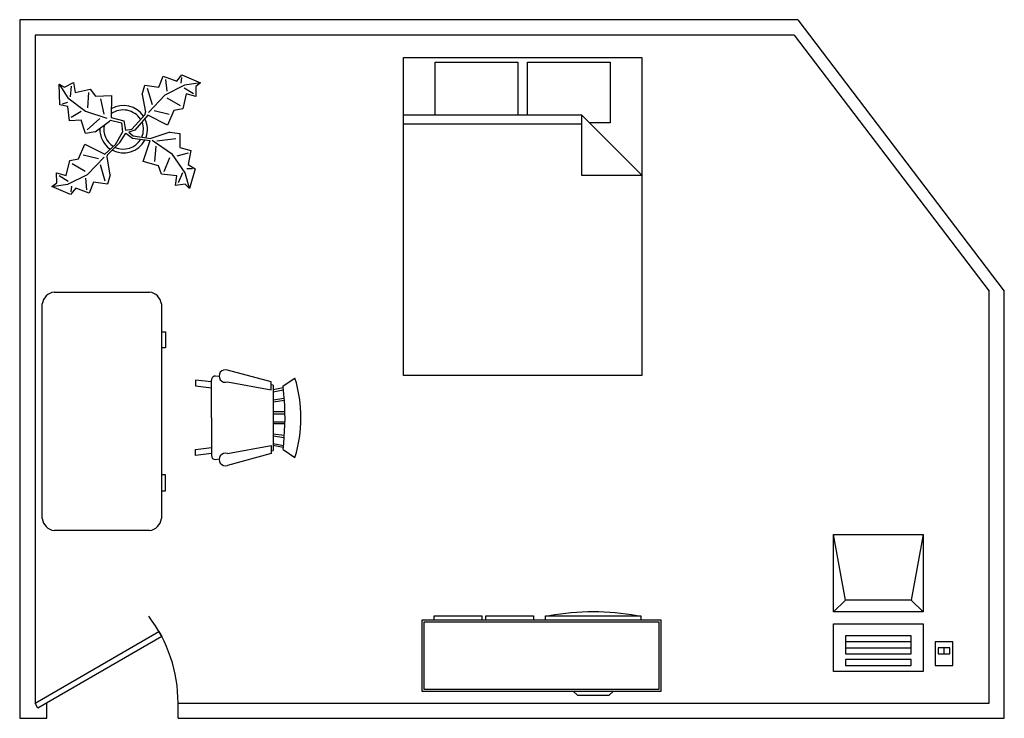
# Model space of a CAD drawing. Header units: inches. Extents: x -210 to 37, y -210 to -34.
import ezdxf

# ---------------------------------------------------------------- set-up
doc = ezdxf.new("R2010")
doc.units = ezdxf.units.IN
doc.header["$LTSCALE"] = 0.03937
doc.header["$MEASUREMENT"] = 0

# ---------------------------------------------------------------- blocks, each defined once
blk = doc.blocks.new('Plant - Rubber or Philodendron')
at = {"linetype": 'Continuous'}
for p, q in [((0.3499, 0.4248), (0.3929, 0.5312)), ((0.3929, 0.5312), (0.5269, 0.4843)), ((0.4166, 0.4998), (0.4287, 0.3856)), ((0.5269, 0.4843), (0.578, 0.5474)), ((0.5741, 0.5198), (0.5663, 0.4647)), ((0.578, 0.5474), (0.7632, 0.4651)), ((-0.6378, 0.4519), (-0.5508, 0.3191)), ((-0.6378, 0.4519), (-0.5852, 0.4251)), ((-0.6305, 0.2493), (-0.6378, 0.4519)), ((-0.5852, 0.4251), (-0.4968, 0.4684)), ((-0.5243, 0.3278), (-0.5147, 0.4333)), ((-0.4968, 0.4684), (-0.48, 0.3714)), ((-0.48, 0.3714), (-0.33, 0.4055)), ((-0.33, 0.4055), (-0.2778, 0.3347)), ((0.1847, 0.3497), (0.212, 0.4442)), ((0.212, 0.4442), (0.3499, 0.4248)), ((0.2357, 0.4128), (0.2834, 0.2515)), ((0.6057, 0.4451), (0.4091, 0.3462)), ((0.6019, 0.4175), (0.6925, 0.3626)), ((0.7632, 0.4651), (0.6057, 0.4451)), ((0.7632, 0.4651), (0.716, 0.4296)), ((0.716, 0.4296), (0.7162, 0.3312)), ((-0.5508, 0.3191), (-0.3757, 0.1858)), ((-0.3479, 0.3704), (-0.3579, 0.2208)), ((-0.2778, 0.3347), (-0.1192, 0.3423)), ((-0.1911, 0.158), (-0.2251, 0.3079)), ((-0.1192, 0.3423), (-0.1209, 0.1222)), ((0.1847, 0.3497), (0.2166, 0.1765)), ((0.4091, 0.3462), (0.2474, 0.1733)), ((0.5629, 0.2403), (0.4328, 0.3148)), ((0.6217, 0.3585), (0.5866, 0.2088)), ((0.7162, 0.3312), (0.6217, 0.3585)), ((-0.5515, 0.2311), (-0.6305, 0.2493)), ((-0.6041, 0.2579), (-0.5511, 0.2751)), ((-0.5349, 0.0901), (-0.5515, 0.2311)), ((0.5866, 0.2088), (0.5, 0.1929)), ((-0.4204, 0.0981), (-0.5349, 0.0901)), ((-0.517, 0.1252), (-0.4197, 0.1861)), ((-0.3774, -0.0343), (-0.4204, 0.0981)), ((-0.3757, 0.1858), (-0.165, 0.1177)), ((-0.3595, 0.0008), (-0.2354, 0.1143)), ((-0.1209, 0.1222), (0.0031, 0.0912)), ((0.0832, 0.009), (0.214, 0.1541)), ((0.2403, 0.1451), (0.1113, -0.0012)), ((0.214, 0.1541), (0.2166, 0.1765)), ((0.4374, 0.0471), (0.2403, 0.1451)), ((0.3032, 0.1924), (0.4529, 0.1574)), ((0.5, 0.1929), (0.4374, 0.0471)), ((-0.2804, -0.0174), (-0.1388, 0.0871)), ((-0.1388, 0.0871), (-0.13, 0.0959)), ((-0.13, 0.0959), (-0.0209, 0.0707)), ((-0.0209, 0.0707), (-0.0089, -0.0218)), ((-0.0209, 0.0707), (-0.0209, 0.0707)), ((0.0031, 0.0912), (0.0192, -0.0012)), ((0.0192, -0.0012), (0.0832, 0.009)), ((-0.2804, -0.0174), (-0.3774, -0.0343)), ((-0.0795, -0.1423), (-0.0089, -0.0218)), ((-0.0369, -0.1244), (0.0232, -0.032)), ((0.0232, -0.032), (0.0884, -0.0823)), ((0.1113, -0.0012), (0.0512, -0.0218)), ((0.0512, -0.0218), (0.0952, -0.0577)), ((0.0884, -0.0823), (0.2642, -0.1048)), ((0.0952, -0.0577), (0.2715, -0.0834)), ((0.4591, -0.0213), (0.2715, -0.0834)), ((0.3289, -0.1081), (0.5196, -0.0854)), ((0.4591, -0.0213), (0.5565, -0.0352)), ((0.5565, -0.0352), (0.5565, -0.1744)), ((-0.4458, -0.2859), (-0.3832, -0.1401)), ((-0.3832, -0.1401), (-0.1861, -0.2381)), ((-0.0795, -0.1423), (-0.1861, -0.2381)), ((-0.1598, -0.2472), (-0.0369, -0.1244)), ((0.1946, -0.3136), (0.2642, -0.1048)), ((0.4869, -0.244), (0.2842, -0.1054)), ((0.3199, -0.1605), (0.306, -0.3136)), ((0.5565, -0.1744), (0.6679, -0.2023)), ((-0.5324, -0.3019), (-0.4458, -0.2859)), ((-0.249, -0.2855), (-0.3986, -0.2504)), ((-0.3549, -0.4393), (-0.1931, -0.2682)), ((-0.1624, -0.2696), (-0.1598, -0.2472)), ((-0.1305, -0.4427), (-0.1624, -0.2696)), ((0.4034, -0.4111), (0.4591, -0.2719)), ((0.6122, -0.425), (0.4869, -0.244)), ((0.64, -0.2301), (0.5287, -0.2579)), ((0.6679, -0.2023), (0.64, -0.3415)), ((-0.5675, -0.4516), (-0.5324, -0.3019)), ((-0.5087, -0.3333), (-0.3786, -0.4078)), ((-0.1815, -0.5058), (-0.2291, -0.3445)), ((0.3477, -0.3554), (0.1946, -0.3136)), ((0.3756, -0.4389), (0.3477, -0.3554)), ((0.6818, -0.3832), (0.6261, -0.3832)), ((0.64, -0.3415), (0.7096, -0.3832)), ((0.7096, -0.3832), (0.6539, -0.5781)), ((-0.662, -0.4242), (-0.5675, -0.4516)), ((-0.6618, -0.5227), (-0.662, -0.4242)), ((-0.5477, -0.5106), (-0.6383, -0.4557)), ((-0.5515, -0.5381), (-0.3549, -0.4393)), ((-0.3624, -0.5928), (-0.3745, -0.4787)), ((-0.1305, -0.4427), (-0.1578, -0.5373)), ((0.5287, -0.4528), (0.3756, -0.4389)), ((0.5148, -0.5502), (0.5287, -0.4528)), ((0.5844, -0.425), (0.5426, -0.5224)), ((0.6539, -0.5781), (0.6122, -0.425)), ((-0.709, -0.5582), (-0.6618, -0.5227)), ((-0.709, -0.5582), (-0.5515, -0.5381)), ((-0.5237, -0.6404), (-0.709, -0.5582)), ((-0.4727, -0.5773), (-0.5237, -0.6404)), ((-0.5199, -0.6129), (-0.5121, -0.5577)), ((-0.3387, -0.6243), (-0.4727, -0.5773)), ((-0.2957, -0.5179), (-0.3387, -0.6243)), ((-0.1578, -0.5373), (-0.2957, -0.5179)), ((0.6122, -0.5363), (0.5148, -0.5502)), ((0.6539, -0.5781), (0.6122, -0.5363))]:
    blk.add_line(p, q, dxfattribs=at)
for centre, radius, start, end in [((0, 0), 0.2412, 34.37569, 120.1028), ((-0.0024, -0.0082), 0.2065, 33.82192, 124.9414), ((-0.0039, 0.0054), 0.2413, 341.2017, 26.09184), ((0.0012, 0.0066), 0.2362, 178.6147, 235.1169), ((0.0012, 0.0066), 0.1969, 168.1647, 238.6725), ((-0.0105, 0.0066), 0.2078, 338.4094, 20.03007), ((-0.0043, 0.0192), 0.2082, 247.3711, 327.472), ((-0.0009, 0.0151), 0.2421, 242.5812, 331.2714)]:
    blk.add_arc(centre, radius, start, end, dxfattribs=at)
blk = doc.blocks.new('Bed - Queen')
at = {"linetype": 'Continuous'}
for p, q in [((0, -3.1496), (0, 0)), ((0, 0), (2.3622, 0)), ((2.3622, 0), (2.3622, -3.1496)), ((0.315, -0.0472), (1.1339, -0.0472)), ((0.315, -0.5669), (0.315, -0.0472)), ((1.1339, -0.0472), (1.1339, -0.5669)), ((1.2283, -0.0472), (2.0472, -0.0472)), ((1.2283, -0.5669), (1.2283, -0.0472)), ((2.0472, -0.0472), (2.0472, -0.6457)), ((0, -0.5669), (1.7638, -0.5669)), ((2.3622, -1.1654), (1.7638, -0.5669)), ((1.7638, -0.5669), (1.7638, -1.1654)), ((1.7638, -0.6614), (0, -0.6614)), ((2.0472, -0.6457), (1.8425, -0.6457)), ((1.7638, -1.1654), (2.3622, -1.1654)), ((2.3622, -3.1496), (0, -3.1496))]:
    blk.add_line(p, q, dxfattribs=at)
blk = doc.blocks.new('Computer Terminal')
at = {"linetype": 'Continuous'}
for p, q in [((-0.3937, 0.4528), (0.1969, 0.4528)), ((-0.315, 0.0197), (-0.3937, 0.4528)), ((-0.3937, -0.0591), (-0.3937, 0.4528)), ((0.1969, 0.4528), (0.1181, 0.0197)), ((0.1969, 0.4528), (0.1969, -0.0591)), ((-0.3937, -0.0591), (-0.315, 0.0197)), ((0.1181, 0.0197), (-0.315, 0.0197)), ((0.1181, 0.0197), (0.1969, -0.0591)), ((0.1969, -0.0591), (-0.3937, -0.0591)), ((-0.3937, -0.4528), (-0.3937, -0.1378)), ((-0.3937, -0.1378), (0.1969, -0.1378)), ((0.1969, -0.1378), (0.1969, -0.4528)), ((-0.315, -0.2165), (-0.315, -0.3346)), ((0.1181, -0.2165), (-0.315, -0.2165)), ((0.1181, -0.2559), (-0.315, -0.2559)), ((0.1181, -0.3346), (0.1181, -0.2165)), ((0.3937, -0.2559), (0.2756, -0.2559)), ((0.2756, -0.2559), (0.2756, -0.4134)), ((0.3937, -0.4134), (0.3937, -0.2559)), ((-0.315, -0.2953), (0.1181, -0.2953)), ((0.374, -0.2953), (0.2953, -0.2953)), ((0.2953, -0.2953), (0.2953, -0.3346)), ((0.3346, -0.2953), (0.3346, -0.3346)), ((0.374, -0.3346), (0.374, -0.2953)), ((-0.315, -0.3346), (0.1181, -0.3346)), ((-0.315, -0.374), (-0.315, -0.4134)), ((0.1181, -0.374), (-0.315, -0.374)), ((0.1181, -0.4134), (0.1181, -0.374)), ((0.2953, -0.3346), (0.374, -0.3346)), ((0.1969, -0.4528), (-0.3937, -0.4528)), ((-0.315, -0.4134), (0.1181, -0.4134)), ((0.2756, -0.4134), (0.3937, -0.4134))]:
    blk.add_line(p, q, dxfattribs=at)
blk = doc.blocks.new('Entertainment Center')
at = {"linetype": 'Continuous'}
for p, q in [((-0.1575, 0), (-0.1969, -0.0394)), ((0.1575, 0), (-0.1575, 0)), ((0.1969, -0.0394), (0.1575, 0)), ((-0.6693, -0.748), (-0.6693, -0.0394)), ((-0.6693, -0.0394), (1.6929, -0.0394)), ((-0.6496, -0.7283), (-0.6496, -0.0591)), ((-0.6496, -0.0591), (1.6732, -0.0591)), ((1.6732, -0.0591), (1.6732, -0.7283)), ((1.6929, -0.0394), (1.6929, -0.748)), ((1.6929, -0.748), (-0.6693, -0.748)), ((1.6732, -0.7283), (-0.6496, -0.7283)), ((-0.4724, -0.7874), (-0.4724, -0.748)), ((0.4724, -0.748), (0.4724, -0.7874)), ((0.5906, -0.7874), (0.5906, -0.748)), ((1.063, -0.748), (1.063, -0.7874)), ((1.1024, -0.7874), (1.1024, -0.748)), ((1.5748, -0.748), (1.5748, -0.7874)), ((0.4724, -0.7874), (-0.4724, -0.7874)), ((1.063, -0.7874), (0.5906, -0.7874)), ((1.5748, -0.7874), (1.1024, -0.7874))]:
    blk.add_line(p, q, dxfattribs=at)
blk.add_arc((0, 1.5748), 2.4016, 259.6111, 280.3889, dxfattribs=at)
blk = doc.blocks.new('Door - Left Hung 36 in.')
blk.add_lwpolyline([(0.75, -1.3), (0, 0), (31.18, 18), (31.93, 16.7)], close=True)
blk.add_arc((0, 0), 36, 0, 37.3101)
blk = doc.blocks.new('Desk - 30 x 60 in.')
at = {"linetype": 'Continuous'}
for p, q in [((-26.999995, 0), (26.999995, 0)), ((-29.999995, -27), (-29.999995, -3)), ((29.999995, -3), (29.999995, -27)), ((26.999995, -30), (-26.999995, -30)), ((-20.000005, -30), (-20.000005, -31)), ((-20.000005, -31), (-16.000005, -31)), ((-16.000005, -31), (-16.000005, -30)), ((15.999995, -31), (15.999995, -30)), ((19.999995, -31), (15.999995, -31)), ((19.999995, -30), (19.999995, -31))]:
    blk.add_line(p, q, dxfattribs=at)
for centre, start, end in [((-26.499995, -3.5), 98.1301, 171.8699), ((26.499995, -3.5), 8.130102, 81.8699), ((-26.499995, -26.5), 188.1301, 261.8699), ((26.499995, -26.5), 278.1301, 351.8699)]:
    blk.add_arc(centre, 3.535534, start, end, dxfattribs=at)
blk = doc.blocks.new('Chair - Rocking')
at = {"linetype": 'Continuous'}
for p, q in [((-8, -4.5), (-10, -1.5)), ((8, -4.5), (10, -1.5)), ((-7.5, -4.5), (-7, -7)), ((-6.5, -7), (-7.02225, -4.43)), ((-4.5, -7), (-4.96674, -4.19951)), ((-4, -7), (-4.40532, -4.16272)), ((-1.5, -4.05012), (-1.5, -7)), ((-1, -7), (-1, -4.05012)), ((1, -7), (1, -4.04655)), ((1.5, -4.05012), (1.5, -7)), ((4, -7), (4.40187, -4.18694)), ((4.5, -7), (4.96761, -4.19437)), ((6.5, -7), (7, -4.4057)), ((7.5, -4.5), (7, -7)), ((-8.23428, -6.99939), (-8.3093, -7.47958)), ((-8.23041, -7), (8.23915, -7)), ((8.31071, -7.48854), (8.23449, -7.00073)), ((-9, -7.5), (-12, -18.49999)), ((-7, -7.5), (-9, -7.5)), ((-9, -18.49999), (-7, -7.5)), ((7, -7.5), (9, -7.5)), ((9, -18.49999), (7, -7.5)), ((9, -7.5), (12, -18.49999)), ((-10.36644, -20.64523), (-10.5, -21.49999)), ((10.5, -21.49999), (10.3575, -20.58798)), ((-9, -22.49999), (-9.5, -26.49999)), ((0, -22.49999), (-9.5, -22.49999)), ((-8, -26.49999), (-7.5, -22.49999)), ((0, -22.49999), (9.5, -22.49999)), ((8, -26.49999), (7.5, -22.49999)), ((9, -22.49999), (9.5, -26.49999)), ((-9.5, -26.49999), (-8, -26.49999)), ((9.5, -26.49999), (8, -26.49999))]:
    blk.add_line(p, q, dxfattribs=at)
for centre, radius, start, end in [((0, -34.08333), 34.08333, 72.93847, 107.0615), ((0, -68.25004), 64.25, 93.92211, 97.15267), ((0, -68.25004), 64.25, 82.84733, 93.92211), ((-10.5, -18.99999), 1.58114, 161.5651, 18.43495), ((10.5, -18.99999), 1.58114, 161.5651, 18.43495), ((-9.5, -21.49999), 1, 180, 270), ((9.5, -21.49999), 1, 270, 0)]:
    blk.add_arc(centre, radius, start, end, dxfattribs=at)
blk = doc.blocks.new('Plan')
for p, q in [((195.76, 0), (247.69, -68.29)), ((194.84, -3.85), (243.85, -68.29)), ((6.85, -175.69), (6.85, -171.85)), ((39.85, -175.69), (39.85, -171.85))]:
    blk.add_line(p, q)
for points in [[(195.76, 0), (0, 0), (0, -175.69), (6.85, -175.69)], [(194.84, -3.85), (3.85, -3.85), (3.85, -171.85)], [(39.85, -171.85), (243.85, -171.85), (243.85, -68.29)], [(39.85, -175.69), (247.69, -175.69), (247.69, -68.29)]]:
    blk.add_lwpolyline(points)
for name, p, xscale, yscale, zscale in [('Bed - Queen', (96.53, -9.51), 25.4, 25.4, 25.4), ('Plant - Rubber or Philodendron', (26.11, -27.73), 25.4, 25.4, 25.4), ('Computer Terminal', (219.76, -146.69), 38.09999999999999, 38.09999999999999, 38.09999999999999)]:
    blk.add_blockref(name, p, dxfattribs=dict(xscale=xscale, yscale=yscale, zscale=zscale))
for name, p, rotation in [('Desk - 30 x 60 in.', (5.67, -98.48), 90), ('Chair - Rocking', (70.74, -100.11), 270)]:
    blk.add_blockref(name, p, dxfattribs=dict(rotation=rotation))
blk.add_blockref('Door - Left Hung 36 in.', (3.85, -171.85))
at = {"xscale": 25.4, "yscale": 25.4, "zscale": 25.4, "rotation": 180}
blk.add_blockref('Entertainment Center', (144.28, -169.91), dxfattribs=at)

msp = doc.modelspace()

# ---------------------------------------------------------------- block references
msp.add_blockref('Plan', (-210.31, -34.07))

doc.saveas('drawing.dxf')
